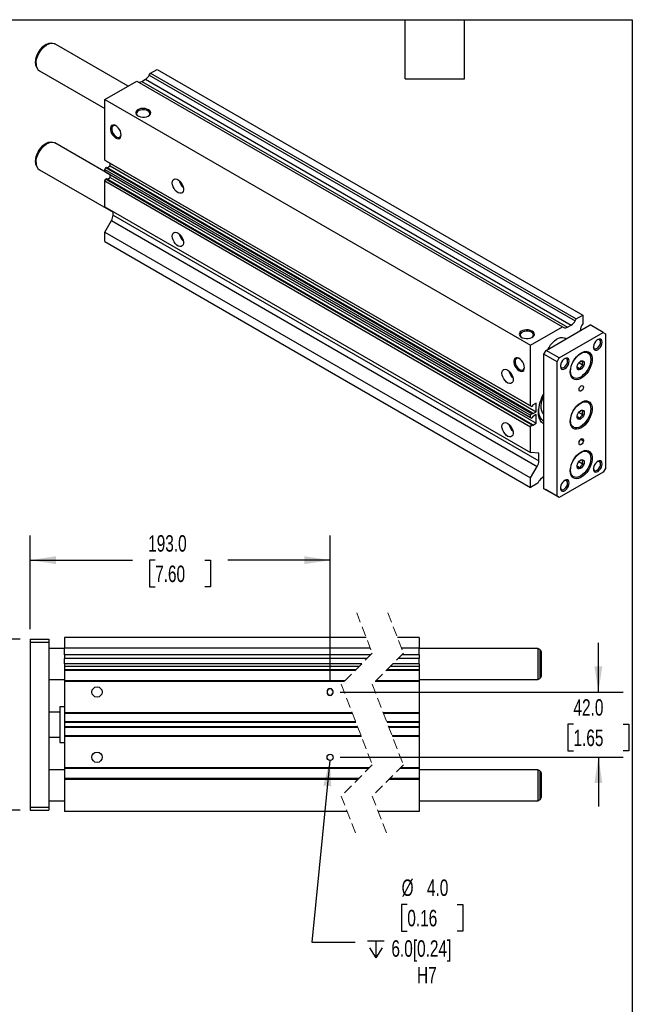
# Model space of a CAD drawing. Header units: millimetres. Extents: x 32 to 1365, y 32 to 1048.
# Tile 5 of 5: x 971 to 1365, y 414 to 1048. Entities that reach past the tile are written whole.
import ezdxf

# ---------------------------------------------------------------- set-up
doc = ezdxf.new("R2010")
doc.units = ezdxf.units.MM
doc.header["$LTSCALE"] = 5
doc.linetypes.add('SLD-Dashed', pattern=[1.905, 1.27, -0.635])
doc.linetypes.add('SLD-Solid', pattern=[0])
doc.layers.add('DIMENSIONS', color=140, linetype='SLD-Solid', lineweight=25)
doc.layers.add('TEXT', color=140, linetype='SLD-Solid', lineweight=25)
doc.styles.add('SLDTEXTSTYLE0', font='TXT', dxfattribs={"width": 0.7})
doc.dimstyles.new('SLDDIMSTYLE2', dxfattribs={"dimtxt": 10.790039, "dimasz": 16.51, "dimexe": 0, "dimexo": 0.0625, "dimgap": 2.69751, "dimtad": 0, "dimtih": 1, "dimtoh": 1, "dimrnd": 1e-09, "dimzin": 4, "dimdsep": 46, "dimtxsty": 'SLDTEXTSTYLE0', "dimsah": 1, "dimcen": 0.09, "dimadec": 0, "dimazin": 1, "dimtfac": 1, "dimtmove": 0, "dimatfit": 0, "dimfxl": 0, "dimfrac": 2, "dimtolj": 1, "dimtzin": 12, "dimarcsym": 0})
doc.dimstyles.new('SLDDIMSTYLE4', dxfattribs={"dimtxt": 10.790039, "dimasz": 16.51, "dimexe": 0, "dimexo": 0.0625, "dimgap": 2.69751, "dimtad": 0, "dimtih": 1, "dimtoh": 1, "dimrnd": 1e-09, "dimzin": 4, "dimdsep": 46, "dimtxsty": 'SLDTEXTSTYLE0', "dimsah": 1, "dimcen": 0.09, "dimadec": 0, "dimazin": 1, "dimtfac": 1, "dimtofl": 0, "dimtmove": 0, "dimatfit": 3, "dimfxl": 0, "dimfrac": 2, "dimtolj": 1, "dimtzin": 12, "dimarcsym": 0})
doc.dimstyles.new('SLDDIMSTYLE5', dxfattribs={"dimtxt": 10.790039, "dimasz": 16.51, "dimexe": 0, "dimexo": 0.0625, "dimgap": 2.69751, "dimtad": 0, "dimtih": 1, "dimtoh": 1, "dimrnd": 1e-09, "dimzin": 4, "dimdsep": 46, "dimtxsty": 'SLDTEXTSTYLE0', "dimsah": 1, "dimcen": 0, "dimadec": 0, "dimazin": 1, "dimtfac": 1, "dimtofl": 0, "dimtmove": 0, "dimatfit": 3, "dimfxl": 0, "dimfrac": 2, "dimtolj": 1, "dimtzin": 12, "dimarcsym": 0})

# ---------------------------------------------------------------- blocks, each defined once
blk = doc.blocks.new('_D_15')
at = {"layer": 'DIMENSIONS'}
for p, q in [((971.48, 649.11), (911.81, 649.11)), ((927.69, 649.11), (927.69, 613.99)), ((911.65, 594.43), (908.03, 594.43)), ((908.03, 594.43), (908.03, 577.28)), ((943.72, 594.43), (947.34, 594.43)), ((947.34, 594.43), (947.34, 577.28)), ((908.03, 577.28), (911.65, 577.28)), ((947.34, 577.28), (943.72, 577.28)), ((927.69, 539.11), (927.69, 574.87)), ((971.48, 539.11), (911.81, 539.11))]:
    blk.add_line(p, q, dxfattribs=at)
for points in [[(927.69, 649.11), (925.15, 632.6), (930.23, 632.6)], [(927.69, 539.11), (930.23, 555.62), (925.15, 555.62)]]:
    blk.add_solid(points, dxfattribs=at)
at = {"layer": 'DIMENSIONS', "char_height": 10.583, "attachment_point": 1, "style": 'SLDTEXTSTYLE0'}
for s, insert in [('110.0', (907.17, 610.49)), ('4.33', (911.65, 590.92))]:
    blk.add_mtext(s, dxfattribs=dict(at, insert=insert))
blk = doc.blocks.new('_D_16')
at = {"layer": 'DIMENSIONS'}
for p, q in [((977.83, 655.46), (977.83, 715.84)), ((1170.83, 621.71), (1170.83, 715.84)), ((977.83, 699.96), (1043.6, 699.96)), ((1058.22, 699.96), (1054.6, 699.96)), ((1054.6, 699.96), (1054.6, 682.81)), ((1090.28, 699.96), (1093.91, 699.96)), ((1093.91, 699.96), (1093.91, 682.81)), ((1170.83, 699.96), (1104.9, 699.96)), ((1054.6, 682.81), (1058.22, 682.81)), ((1093.91, 682.81), (1090.28, 682.81))]:
    blk.add_line(p, q, dxfattribs=at)
for points in [[(977.83, 699.96), (994.34, 697.42), (994.34, 702.5)], [(1170.83, 699.96), (1154.32, 702.5), (1154.32, 697.42)]]:
    blk.add_solid(points, dxfattribs=at)
at = {"layer": 'DIMENSIONS', "char_height": 10.583, "attachment_point": 1, "style": 'SLDTEXTSTYLE0'}
for s, insert in [('193.0', (1053.73, 716.02)), ('7.60', (1058.22, 696.46))]:
    blk.add_mtext(s, dxfattribs=dict(at, insert=insert))
blk = doc.blocks.new('SW_SYMBOL_HOLE_DEPTH')
at = {"layer": 'DIMENSIONS', "color": 0}
for p, q in [((0, 4375), (4000, 4375)), ((500, 2775), (2000, 375)), ((2000, 4375), (2000, 375)), ((3500, 2775), (2000, 375))]:
    blk.add_line(p, q, dxfattribs=at)
blk = doc.blocks.new('_D_17')
at = {"layer": 'DIMENSIONS'}
for p, q in [((1170.63, 571.12), (1159.08, 454.17)), ((1220.47, 478.41), (1216.85, 478.41)), ((1216.85, 478.41), (1216.85, 461.27)), ((1252.54, 478.41), (1256.16, 478.41)), ((1256.16, 478.41), (1256.16, 461.27)), ((1216.85, 461.27), (1220.47, 461.27)), ((1256.16, 461.27), (1252.54, 461.27)), ((1159.08, 454.17), (1186.86, 454.17))]:
    blk.add_line(p, q, dxfattribs=at)
blk.add_solid([(1170.63, 571.12), (1166.48, 554.94), (1171.54, 554.44)], dxfattribs=at)
at = {"layer": 'DIMENSIONS', "xscale": 0.002688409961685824, "yscale": 0.002688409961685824, "zscale": 0.002688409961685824}
blk.add_blockref('SW_SYMBOL_HOLE_DEPTH', (1194.8, 443.13), dxfattribs=at)
at = {"layer": 'DIMENSIONS', "char_height": 10.583, "attachment_point": 1, "style": 'SLDTEXTSTYLE0'}
for s, insert in [('%%c', (1216.81, 494.47)), ('4.0', (1233.11, 494.47)), ('0.16', (1220.47, 474.91)), ('6.0[0.24]', (1210.24, 455.34)), ('H7', (1226.71, 438.2))]:
    blk.add_mtext(s, dxfattribs=dict(at, insert=insert))
blk = doc.blocks.new('_D_18')
at = {"layer": 'DIMENSIONS'}
for p, q in [((1343.43, 615.11), (1343.43, 646.86)), ((1177.18, 615.11), (1359.31, 615.11)), ((1327.4, 594.43), (1323.78, 594.43)), ((1323.78, 594.43), (1323.78, 577.28)), ((1359.47, 594.43), (1363.09, 594.43)), ((1363.09, 594.43), (1363.09, 577.28)), ((1323.78, 577.28), (1327.4, 577.28)), ((1363.09, 577.28), (1359.47, 577.28)), ((1177.18, 573.11), (1359.31, 573.11)), ((1343.43, 573.11), (1343.43, 541.36))]:
    blk.add_line(p, q, dxfattribs=at)
for points in [[(1343.43, 615.11), (1345.97, 631.62), (1340.89, 631.62)], [(1343.43, 573.11), (1340.89, 556.6), (1345.97, 556.6)]]:
    blk.add_solid(points, dxfattribs=at)
at = {"layer": 'DIMENSIONS', "char_height": 10.583, "attachment_point": 1, "style": 'SLDTEXTSTYLE0'}
for s, insert in [('42.0', (1327.4, 610.49)), ('1.65', (1327.4, 590.92))]:
    blk.add_mtext(s, dxfattribs=dict(at, insert=insert))

msp = doc.modelspace()

# ---------------------------------------------------------------- linework, layer by layer
for p, q in [((991.247, 1032.629), (990.182, 1032.483)), ((1040.797, 1005.031), (993.725, 1032.205)), ((981.712, 1017.813), (981.512, 1018.406)), ((981.712, 1017.813), (982.12, 1016.817)), ((983.726, 1014.884), (1025.848, 990.567)), ((1055.193, 1013.341), (1059.436, 1015.791)), ((1059.436, 1015.791), (1333.44, 857.612)), ((1025.848, 996.401), (1046.354, 1008.239)), ((1046.354, 1008.239), (1320.358, 850.06)), ((1049.587, 1008.063), (1051.961, 1009.434)), ((1049.587, 1008.063), (1323.59, 849.884)), ((1051.961, 1009.434), (1325.965, 851.255)), ((1054.461, 1012.073), (1055.193, 1013.341)), ((1054.461, 1012.073), (1328.465, 853.894)), ((1055.193, 1013.341), (1329.197, 855.162)), ((1025.848, 957.354), (1025.848, 996.401)), ((1025.848, 996.401), (1299.852, 838.222)), ((991.247, 968.938), (990.182, 968.793)), ((1029.384, 947.929), (993.725, 968.514)), ((1025.848, 957.354), (1299.852, 799.175)), ((1026.555, 956.946), (1025.848, 957.354)), ((1026.555, 956.946), (1300.559, 798.766)), ((981.712, 954.123), (981.512, 954.716)), ((981.712, 954.123), (982.12, 953.127)), ((983.726, 951.194), (1031.152, 923.815)), ((1025.848, 951.352), (1026.555, 952.577)), ((1025.848, 951.352), (1299.852, 793.173)), ((1025.848, 949.997), (1025.848, 951.352)), ((1026.555, 952.577), (1027.015, 952.842)), ((1026.555, 952.577), (1300.559, 794.398)), ((1027.015, 952.842), (1301.019, 794.663)), ((1027.531, 952.544), (1029.384, 953.614)), ((1029.384, 953.614), (1029.384, 955.313)), ((1029.384, 953.614), (1303.388, 795.435)), ((1025.848, 949.997), (1299.852, 791.818)), ((1026.555, 949.589), (1025.848, 949.997)), ((1025.848, 943.995), (1026.555, 945.22)), ((1026.555, 949.589), (1300.559, 791.409)), ((1026.555, 945.22), (1027.015, 945.485)), ((1026.555, 945.22), (1300.559, 787.041)), ((1027.015, 945.485), (1301.019, 787.306)), ((1027.524, 945.191), (1029.384, 946.265)), ((1029.384, 946.265), (1029.384, 947.956)), ((1029.384, 946.265), (1303.388, 788.086)), ((1025.848, 943.995), (1299.852, 785.816)), ((1025.848, 927.403), (1025.848, 943.995)), ((1025.848, 927.403), (1299.852, 769.224)), ((1031.152, 921.949), (1031.152, 924.342)), ((1031.152, 921.949), (1305.155, 763.77)), ((1025.848, 911.072), (1030.116, 918.464)), ((1030.116, 918.464), (1304.12, 760.285)), ((1025.848, 911.072), (1299.852, 752.893)), ((1025.848, 904.948), (1025.848, 911.072)), ((1025.848, 904.948), (1299.852, 746.769)), ((1329.197, 855.162), (1333.44, 857.612)), ((1333.44, 857.612), (1333.44, 852.108)), ((1299.852, 838.222), (1320.358, 850.06)), ((1309.752, 834.956), (1338.036, 851.284)), ((1320.358, 850.06), (1321.09, 849.637)), ((1323.59, 849.884), (1325.965, 851.255)), ((1328.465, 853.894), (1329.197, 855.162)), ((1346.521, 846.386), (1338.036, 851.284)), ((1318.237, 830.058), (1346.521, 846.386)), ((1322.579, 842.361), (1321.822, 842.798)), ((1346.521, 846.386), (1347.935, 845.569)), ((1347.935, 845.569), (1347.935, 759.016)), ((1299.852, 799.175), (1299.852, 838.222)), ((1308.337, 832.507), (1309.752, 834.956)), ((1316.823, 827.608), (1308.337, 832.507)), ((1308.337, 745.953), (1308.337, 832.507)), ((1318.237, 830.058), (1309.752, 834.956)), ((1316.823, 827.608), (1318.237, 830.058)), ((1336.598, 833.691), (1335.567, 834.286)), ((1316.823, 741.055), (1316.823, 827.608)), ((1329.74, 824.323), (1331.769, 823.152)), ((1330.817, 826.921), (1333.536, 825.351)), ((1326.068, 817.831), (1327.099, 817.236)), ((1300.559, 798.766), (1299.852, 799.175)), ((1301.019, 799.032), (1300.559, 798.766)), ((1303.388, 800.987), (1301.019, 799.62)), ((1301.019, 799.62), (1301.019, 799.032)), ((1303.388, 795.435), (1303.388, 800.987)), ((1336.598, 801.846), (1335.567, 802.441)), ((1299.852, 793.173), (1300.559, 794.398)), ((1299.852, 791.818), (1299.852, 793.173)), ((1300.559, 794.398), (1301.019, 794.663)), ((1301.019, 794.067), (1303.388, 795.435)), ((1301.019, 794.663), (1301.019, 794.067)), ((1303.388, 793.638), (1301.019, 792.271)), ((1301.019, 792.271), (1301.019, 791.675)), ((1303.388, 788.086), (1303.388, 793.638)), ((1329.74, 792.478), (1331.769, 791.307)), ((1330.817, 795.076), (1333.536, 793.506)), ((1300.559, 791.409), (1299.852, 791.818)), ((1299.852, 785.816), (1300.559, 787.041)), ((1299.852, 769.224), (1299.852, 785.816)), ((1301.019, 791.675), (1300.559, 791.409)), ((1300.559, 787.041), (1301.019, 787.306)), ((1301.019, 786.718), (1303.388, 788.086)), ((1301.019, 787.306), (1301.019, 786.718)), ((1326.068, 785.986), (1327.099, 785.391)), ((1330.965, 775.144), (1330.965, 775.552)), ((1332.061, 777.777), (1333.793, 776.777)), ((1332.379, 778.002), (1333.793, 777.185)), ((1333.793, 777.185), (1333.793, 776.777)), ((1305.155, 768.75), (1299.852, 769.224)), ((1305.155, 763.77), (1305.155, 768.75)), ((1336.598, 770), (1335.567, 770.596)), ((1329.74, 760.633), (1331.769, 759.462)), ((1330.817, 763.231), (1333.536, 761.661)), ((1299.852, 752.893), (1304.12, 760.285)), ((1346.521, 756.566), (1318.237, 740.238)), ((1326.068, 754.141), (1327.099, 753.546)), ((1347.935, 759.016), (1346.521, 756.566)), ((1299.852, 746.769), (1299.852, 752.893)), ((1304.448, 749.423), (1299.852, 746.769)), ((1305.181, 750.691), (1304.448, 749.423)), ((1308.337, 753.709), (1307.681, 753.33)), ((1316.823, 741.055), (1308.337, 745.953)), ((1309.752, 745.137), (1308.337, 745.953)), ((1318.237, 740.238), (1309.752, 745.137)), ((1318.237, 740.238), (1316.823, 741.055)), ((977.826, 649.113), (989.826, 649.113)), ((977.826, 649.113), (977.826, 647.113)), ((977.826, 647.113), (977.826, 541.113)), ((977.826, 647.113), (989.826, 647.113)), ((989.826, 649.113), (989.826, 647.113)), ((989.826, 647.113), (989.826, 541.113)), ((1194.083, 650.113), (999.826, 650.113)), ((999.826, 650.113), (999.826, 643.374)), ((1228.042, 650.113), (1214.083, 650.113)), ((1228.042, 650.113), (1228.042, 643.374)), ((999.826, 643.113), (989.826, 643.113)), ((1196.681, 643.374), (999.826, 643.374)), ((999.826, 639.043), (999.826, 643.374)), ((1228.042, 643.374), (1216.681, 643.374)), ((1228.042, 639.043), (1228.042, 643.374)), ((1304.542, 643.113), (1228.042, 643.113)), ((1305.792, 642.392), (1304.542, 643.113)), ((1304.542, 643.113), (1304.542, 623.113)), ((1305.792, 642.392), (1305.792, 623.835)), ((1306.542, 641.093), (1306.542, 625.134)), ((1196.955, 639.043), (999.826, 639.043)), ((999.826, 639.043), (999.826, 636.683)), ((1194.595, 636.683), (999.826, 636.683)), ((999.826, 633.21), (999.826, 636.683)), ((1228.042, 636.683), (1214.595, 636.683)), ((1228.042, 639.043), (1216.955, 639.043)), ((1228.042, 639.043), (1228.042, 636.683)), ((1228.042, 633.21), (1228.042, 636.683)), ((1191.121, 633.21), (999.826, 633.21)), ((999.826, 633.21), (999.826, 631.613)), ((1189.525, 631.613), (999.826, 631.613)), ((999.826, 631.613), (999.826, 629.363)), ((1187.275, 629.363), (999.826, 629.363)), ((999.826, 629.363), (999.826, 628.863)), ((1186.775, 628.863), (999.826, 628.863)), ((999.826, 628.863), (999.826, 622.363)), ((1228.042, 628.863), (1206.775, 628.863)), ((1228.042, 629.363), (1207.275, 629.363)), ((1228.042, 631.613), (1209.525, 631.613)), ((1228.042, 633.21), (1211.121, 633.21)), ((1228.042, 633.21), (1228.042, 631.613)), ((1228.042, 631.613), (1228.042, 629.363)), ((1228.042, 629.363), (1228.042, 628.863)), ((1228.042, 628.863), (1228.042, 622.363)), ((989.826, 623.113), (999.826, 623.113)), ((1180.275, 622.363), (999.826, 622.363)), ((999.826, 622.363), (999.826, 621.863)), ((1179.775, 621.863), (999.826, 621.863)), ((999.826, 621.863), (999.826, 601.793)), ((1228.042, 621.863), (1199.775, 621.863)), ((1228.042, 622.363), (1200.275, 622.363)), ((1228.042, 623.113), (1304.542, 623.113)), ((1228.042, 622.363), (1228.042, 621.863)), ((1228.042, 621.863), (1228.042, 601.793)), ((1304.542, 623.113), (1305.792, 623.835)), ((1168.826, 615.363), (1168.826, 614.863)), ((1172.826, 614.863), (1172.826, 615.363)), ((996.826, 602.113), (989.826, 602.113)), ((999.826, 605.613), (996.826, 605.613)), ((996.826, 605.613), (996.826, 582.613)), ((1185.001, 601.793), (999.826, 601.793)), ((999.826, 601.793), (999.826, 601.293)), ((1185.194, 601.293), (999.826, 601.293)), ((999.826, 601.293), (999.826, 595.943)), ((1187.257, 595.943), (999.826, 595.943)), ((999.826, 595.943), (999.826, 595.443)), ((1228.042, 601.793), (1205.001, 601.793)), ((1228.042, 601.293), (1205.194, 601.293)), ((1228.042, 595.943), (1207.257, 595.943)), ((1228.042, 601.793), (1228.042, 601.293)), ((1228.042, 601.293), (1228.042, 595.943)), ((1228.042, 595.943), (1228.042, 595.443)), ((1187.45, 595.443), (999.826, 595.443)), ((999.826, 595.443), (999.826, 592.783)), ((1188.475, 592.783), (999.826, 592.783)), ((999.826, 592.783), (999.826, 592.283)), ((1188.668, 592.283), (999.826, 592.283)), ((999.826, 592.283), (999.826, 586.933)), ((1228.042, 595.443), (1207.45, 595.443)), ((1228.042, 592.783), (1208.475, 592.783)), ((1228.042, 592.283), (1208.668, 592.283)), ((1228.042, 595.443), (1228.042, 592.783)), ((1228.042, 592.783), (1228.042, 592.283)), ((1228.042, 592.283), (1228.042, 586.933)), ((989.826, 586.113), (996.826, 586.113)), ((1190.731, 586.933), (999.826, 586.933)), ((999.826, 586.933), (999.826, 586.433)), ((1190.923, 586.433), (999.826, 586.433)), ((999.826, 586.433), (999.826, 566.363)), ((1228.042, 586.933), (1210.731, 586.933)), ((1228.042, 586.433), (1210.923, 586.433)), ((1228.042, 586.933), (1228.042, 586.433)), ((1228.042, 586.433), (1228.042, 566.363)), ((996.826, 582.613), (999.826, 582.613)), ((999.826, 565.113), (989.826, 565.113)), ((1196.15, 566.363), (999.826, 566.363)), ((999.826, 566.363), (999.826, 565.863)), ((1195.65, 565.863), (999.826, 565.863)), ((999.826, 565.863), (999.826, 559.363)), ((1228.042, 565.863), (1215.65, 565.863)), ((1228.042, 566.363), (1216.15, 566.363)), ((1228.042, 566.363), (1228.042, 565.863)), ((1228.042, 565.863), (1228.042, 559.363)), ((1304.542, 565.113), (1228.042, 565.113)), ((1305.792, 564.392), (1304.542, 565.113)), ((1304.542, 565.113), (1304.542, 545.113)), ((1305.792, 564.392), (1305.792, 545.835)), ((1189.15, 559.363), (999.826, 559.363)), ((999.826, 559.363), (999.826, 558.863)), ((1188.65, 558.863), (999.826, 558.863)), ((999.826, 558.863), (999.826, 538.113)), ((1228.042, 558.863), (1208.65, 558.863)), ((1228.042, 559.363), (1209.15, 559.363)), ((1228.042, 559.363), (1228.042, 558.863)), ((1228.042, 558.863), (1228.042, 538.113)), ((1306.542, 563.093), (1306.542, 547.134)), ((989.826, 545.113), (999.826, 545.113)), ((1228.042, 545.113), (1304.542, 545.113)), ((1304.542, 545.113), (1305.792, 545.835)), ((977.826, 541.113), (977.826, 539.113)), ((977.826, 541.113), (989.826, 541.113)), ((977.826, 539.113), (989.826, 539.113)), ((989.826, 541.113), (989.826, 539.113)), ((1181.842, 538.113), (999.826, 538.113)), ((1228.042, 538.113), (1201.842, 538.113))]:
    msp.add_line(p, q)
at = {"color": 7, "linetype": 'SLD-Dashed', "lineweight": 18}
for p, q in [((1187.962, 665.988), (1197.962, 640.051)), ((1207.962, 665.988), (1217.962, 640.051)), ((1197.962, 640.051), (1177.962, 620.051)), ((1217.962, 640.051), (1197.962, 620.051)), ((1177.962, 620.051), (1197.962, 568.176)), ((1197.962, 620.051), (1217.962, 568.176)), ((1197.962, 568.176), (1177.962, 548.176)), ((1217.962, 568.176), (1197.962, 548.176)), ((1177.962, 548.176), (1187.962, 522.238)), ((1197.962, 548.176), (1207.962, 522.238))]:
    msp.add_line(p, q, dxfattribs=at)
at = {"flags": 128}
for points in [[(981.28, 1020.267), (981.407, 1021.818), (981.78, 1023.455), (982.386, 1025.114), (983.202, 1026.733), (984.196, 1028.25), (985.331, 1029.604), (986.561, 1030.746), (987.841, 1031.631), (989.121, 1032.224), (990.182, 1032.483)], [(981.654, 1019.462), (981.782, 1021.081), (982.161, 1022.789), (982.777, 1024.525), (983.608, 1026.225), (984.624, 1027.828), (985.788, 1029.276), (987.058, 1030.517), (988.389, 1031.506), (989.731, 1032.207), (991.038, 1032.596), (992.261, 1032.657), (993.356, 1032.388), (993.725, 1032.205)], [(981.512, 1018.406), (981.407, 1018.862), (981.28, 1020.267)], [(1054.036, 989.814), (1052.981, 990.276), (1051.749, 990.557), (1050.431, 990.635), (1049.126, 990.505), (1047.929, 990.177), (1046.931, 989.674), (1046.204, 989.035), (1045.804, 988.306), (1045.758, 987.541), (1046.072, 986.798), (1046.721, 986.132), (1047.658, 985.591), (1048.813, 985.216), (1050.1, 985.035), (1051.423, 985.061), (1052.686, 985.293), (1053.794, 985.712), (1054.664, 986.289), (1055.233, 986.979), (1055.458, 987.733), (1055.323, 988.493), (1054.837, 989.205), (1054.036, 989.814)], [(1053.626, 989.103), (1052.598, 989.54), (1051.393, 989.784), (1050.117, 989.811), (1048.884, 989.62), (1047.803, 989.228), (1046.97, 988.67), (1046.46, 987.994), (1046.317, 987.262), (1046.554, 986.538), (1047.151, 985.886), (1047.376, 985.725)], [(1053.818, 985.725), (1053.843, 985.741), (1054.523, 986.365), (1054.853, 987.077), (1054.805, 987.814), (1054.384, 988.51), (1053.626, 989.103)], [(1036.359, 973.594), (1036.231, 974.739), (1035.858, 975.947), (1035.267, 977.127), (1034.502, 978.193), (1033.619, 979.064), (1032.685, 979.678), (1031.768, 979.987), (1030.936, 979.969), (1030.251, 979.626), (1029.765, 978.983), (1029.512, 978.088), (1029.512, 977.006), (1029.765, 975.819), (1030.251, 974.613), (1030.936, 973.48), (1031.768, 972.502), (1032.685, 971.753), (1033.619, 971.287), (1034.502, 971.14), (1035.267, 971.322), (1035.858, 971.82), (1036.231, 972.596), (1036.359, 973.594)], [(1033.132, 979.421), (1032.656, 979.616), (1031.816, 979.72), (1031.11, 979.477), (1030.602, 978.91), (1030.335, 978.067), (1030.335, 977.024), (1030.602, 975.875), (1031.11, 974.72), (1031.816, 973.662), (1032.656, 972.796), (1033.556, 972.199), (1034.437, 971.923), (1035.218, 971.993), (1035.832, 972.402), (1036.224, 973.115), (1036.352, 973.843)], [(981.28, 956.577), (981.407, 958.128), (981.78, 959.764), (982.386, 961.424), (983.202, 963.043), (984.196, 964.559), (985.331, 965.914), (986.561, 967.056), (987.841, 967.94), (989.121, 968.534), (990.182, 968.793)], [(981.654, 955.772), (981.782, 957.391), (982.161, 959.099), (982.777, 960.835), (983.608, 962.534), (984.624, 964.138), (985.788, 965.586), (987.058, 966.827), (988.389, 967.816), (989.731, 968.517), (991.038, 968.905), (992.261, 968.966), (993.356, 968.698), (993.725, 968.514)], [(981.512, 954.716), (981.407, 955.172), (981.28, 956.577)], [(1069.265, 942.758), (1069.398, 943.805), (1069.79, 944.619), (1070.409, 945.141), (1071.212, 945.332), (1072.137, 945.177), (1073.117, 944.689), (1074.078, 943.903), (1074.95, 942.878), (1075.668, 941.69), (1076.179, 940.426), (1076.443, 939.181), (1076.443, 938.047), (1076.179, 937.108), (1075.668, 936.433), (1074.95, 936.074), (1074.078, 936.055), (1073.117, 936.38), (1072.137, 937.023), (1071.212, 937.937), (1070.409, 939.054), (1069.79, 940.291), (1069.398, 941.557), (1069.265, 942.758)], [(1069.265, 908.464), (1069.398, 909.51), (1069.79, 910.324), (1070.409, 910.846), (1071.212, 911.037), (1072.137, 910.882), (1073.117, 910.394), (1074.078, 909.608), (1074.95, 908.583), (1075.668, 907.395), (1076.179, 906.131), (1076.443, 904.886), (1076.443, 903.752), (1076.179, 902.813), (1075.668, 902.139), (1074.95, 901.779), (1074.078, 901.761), (1073.117, 902.085), (1072.137, 902.728), (1071.212, 903.642), (1070.409, 904.759), (1069.79, 905.997), (1069.398, 907.263), (1069.265, 908.464)], [(1300.817, 847.351), (1299.761, 847.813), (1298.529, 848.093), (1297.211, 848.172), (1295.906, 848.042), (1294.71, 847.713), (1293.711, 847.211), (1292.985, 846.571), (1292.584, 845.842), (1292.539, 845.078), (1292.852, 844.335), (1293.502, 843.669), (1294.438, 843.128), (1295.593, 842.753), (1296.88, 842.572), (1298.204, 842.598), (1299.466, 842.83), (1300.574, 843.249), (1301.444, 843.825), (1302.013, 844.516), (1302.238, 845.27), (1302.103, 846.03), (1301.617, 846.742), (1300.817, 847.351)], [(1300.406, 846.639), (1299.379, 847.077), (1298.174, 847.32), (1296.898, 847.348), (1295.665, 847.157), (1294.583, 846.765), (1293.751, 846.206), (1293.24, 845.531), (1293.097, 844.799), (1293.335, 844.074), (1293.931, 843.423), (1294.156, 843.262)], [(1300.599, 843.262), (1300.624, 843.278), (1301.303, 843.902), (1301.633, 844.614), (1301.586, 845.351), (1301.164, 846.046), (1300.406, 846.639)], [(1311.167, 835.773), (1311.705, 836.818), (1312.721, 838.421), (1313.885, 839.869), (1315.156, 841.11), (1316.486, 842.099), (1317.829, 842.801), (1319.135, 843.189), (1320.358, 843.25), (1321.453, 842.982), (1321.822, 842.798)], [(1340.168, 837.291), (1340.189, 837.12), (1340.44, 836.42), (1340.916, 835.99), (1341.563, 835.875), (1342.313, 836.089), (1343.084, 836.607), (1343.793, 837.375), (1344.362, 838.309), (1344.73, 839.307), (1344.857, 840.262)], [(1345.814, 840.262), (1345.688, 841.152), (1345.323, 841.818), (1344.749, 842.201), (1344.019, 842.266), (1343.197, 842.008), (1342.356, 841.45), (1341.571, 840.641), (1340.912, 839.654), (1340.437, 838.575), (1340.189, 837.501), (1340.189, 836.528), (1340.437, 835.741), (1340.912, 835.21), (1341.571, 834.984), (1342.356, 835.081), (1343.197, 835.494), (1344.019, 836.185), (1344.749, 837.093), (1345.323, 838.138), (1345.688, 839.227), (1345.814, 840.262)], [(1344.857, 840.262), (1344.73, 841.069), (1344.362, 841.643), (1343.793, 841.919), (1343.084, 841.869), (1342.735, 841.738)], [(1295.867, 823.783), (1295.739, 824.929), (1295.366, 826.136), (1294.775, 827.316), (1294.01, 828.382), (1293.127, 829.253), (1292.193, 829.867), (1291.276, 830.176), (1290.444, 830.159), (1289.76, 829.816), (1289.273, 829.172), (1289.02, 828.277), (1289.02, 827.195), (1289.273, 826.008), (1289.76, 824.803), (1290.444, 823.669), (1291.276, 822.691), (1292.193, 821.942), (1293.127, 821.476), (1294.01, 821.329), (1294.775, 821.511), (1295.366, 822.009), (1295.739, 822.785), (1295.867, 823.783)], [(1325.308, 821.075), (1325.436, 822.694), (1325.814, 824.402), (1326.43, 826.138), (1327.261, 827.837), (1328.277, 829.441), (1329.442, 830.889), (1330.712, 832.13), (1332.043, 833.119), (1333.385, 833.82), (1334.692, 834.208), (1335.915, 834.269), (1337.01, 834.001), (1337.937, 833.413), (1338.664, 832.527), (1339.164, 831.374), (1339.418, 829.997), (1339.418, 828.444), (1339.164, 826.773), (1338.664, 825.044), (1337.937, 823.318), (1337.01, 821.659), (1335.915, 820.127), (1334.692, 818.776), (1333.385, 817.656), (1332.043, 816.807), (1330.712, 816.259), (1329.442, 816.034), (1328.277, 816.138), (1327.261, 816.568), (1326.43, 817.308), (1325.814, 818.333), (1325.436, 819.603), (1325.308, 821.075)], [(1325.485, 821.585), (1325.61, 823.131), (1325.983, 824.763), (1326.587, 826.418), (1327.4, 828.032), (1328.392, 829.543), (1329.522, 830.894), (1330.749, 832.032), (1332.025, 832.914), (1333.302, 833.506), (1334.529, 833.784), (1335.659, 833.739), (1336.65, 833.372), (1337.464, 832.697), (1338.068, 831.74), (1338.441, 830.538), (1338.566, 829.137), (1338.441, 827.591), (1338.068, 825.959), (1337.464, 824.304), (1336.65, 822.69), (1335.659, 821.179), (1334.529, 819.828), (1333.302, 818.69), (1332.025, 817.808), (1330.749, 817.217), (1329.522, 816.938), (1328.392, 816.983), (1327.4, 817.35), (1326.587, 818.025), (1325.983, 818.982), (1325.61, 820.184), (1325.485, 821.585)], [(1292.64, 829.61), (1292.164, 829.805), (1291.324, 829.909), (1290.618, 829.666), (1290.11, 829.099), (1289.844, 828.256), (1289.844, 827.214), (1290.11, 826.064), (1290.618, 824.909), (1291.324, 823.851), (1292.164, 822.986), (1293.065, 822.388), (1293.945, 822.112), (1294.727, 822.182), (1295.341, 822.591), (1295.732, 823.305), (1295.86, 824.032)], [(1318.955, 825.045), (1318.976, 824.874), (1319.227, 824.174), (1319.702, 823.744), (1320.35, 823.629), (1321.1, 823.842), (1321.871, 824.361), (1322.579, 825.129), (1323.149, 826.063), (1323.517, 827.061), (1323.644, 828.016)], [(1324.601, 828.016), (1324.475, 828.906), (1324.109, 829.572), (1323.536, 829.954), (1322.806, 830.02), (1321.984, 829.762), (1321.143, 829.204), (1320.358, 828.395), (1319.699, 827.407), (1319.224, 826.329), (1318.976, 825.255), (1318.976, 824.281), (1319.224, 823.495), (1319.699, 822.964), (1320.358, 822.738), (1321.143, 822.835), (1321.984, 823.248), (1322.806, 823.939), (1323.536, 824.847), (1324.109, 825.892), (1324.475, 826.98), (1324.601, 828.016)], [(1323.644, 828.016), (1323.517, 828.823), (1323.149, 829.396), (1322.579, 829.673), (1321.871, 829.623), (1321.522, 829.491)], [(1334.324, 826.688), (1334.199, 825.754), (1333.839, 824.778), (1333.282, 823.865), (1332.59, 823.114), (1331.836, 822.607), (1331.102, 822.398), (1330.469, 822.51), (1330.004, 822.931), (1329.759, 823.616), (1329.759, 824.489), (1330.004, 825.457), (1330.469, 826.415), (1331.102, 827.258), (1331.836, 827.896), (1332.59, 828.259), (1333.282, 828.308), (1333.839, 828.038), (1334.199, 827.478), (1334.324, 826.688)], [(1281.397, 820.297), (1281.53, 821.343), (1281.922, 822.158), (1282.541, 822.68), (1283.344, 822.87), (1284.269, 822.716), (1285.249, 822.228), (1286.211, 821.442), (1287.083, 820.417), (1287.8, 819.228), (1288.311, 817.965), (1288.576, 816.72), (1288.576, 815.586), (1288.311, 814.647), (1287.8, 813.972), (1287.083, 813.612), (1286.211, 813.594), (1285.249, 813.918), (1284.269, 814.561), (1283.344, 815.475), (1282.541, 816.593), (1281.922, 817.83), (1281.53, 819.096), (1281.397, 820.297)], [(1330.965, 809.643), (1331.072, 810.33), (1331.379, 811.037), (1331.838, 811.656), (1332.379, 812.092), (1332.92, 812.28), (1333.379, 812.191), (1333.686, 811.839), (1333.793, 811.276), (1333.686, 810.589), (1333.379, 809.882), (1332.92, 809.263), (1332.379, 808.826), (1331.838, 808.638), (1331.379, 808.727), (1331.072, 809.08), (1330.965, 809.643)], [(1308.337, 793.998), (1307.541, 794.933), (1306.968, 796.151), (1306.643, 797.605), (1306.578, 799.249), (1306.774, 801.03), (1307.224, 802.891), (1307.915, 804.772), (1308.337, 805.689)], [(1325.308, 789.23), (1325.436, 790.849), (1325.814, 792.557), (1326.43, 794.292), (1327.261, 795.992), (1328.277, 797.595), (1329.442, 799.044), (1330.712, 800.285), (1332.043, 801.274), (1333.385, 801.975), (1334.692, 802.363), (1335.915, 802.424), (1337.01, 802.156), (1337.937, 801.568), (1338.664, 800.682), (1339.164, 799.529), (1339.418, 798.152), (1339.418, 796.599), (1339.164, 794.928), (1338.664, 793.199), (1337.937, 791.473), (1337.01, 789.814), (1335.915, 788.281), (1334.692, 786.931), (1333.385, 785.811), (1332.043, 784.962), (1330.712, 784.414), (1329.442, 784.189), (1328.277, 784.293), (1327.261, 784.723), (1326.43, 785.463), (1325.814, 786.488), (1325.436, 787.758), (1325.308, 789.23)], [(1325.485, 789.74), (1325.61, 791.286), (1325.983, 792.918), (1326.587, 794.573), (1327.4, 796.187), (1328.392, 797.698), (1329.522, 799.049), (1330.749, 800.187), (1332.025, 801.069), (1333.302, 801.661), (1334.529, 801.939), (1335.659, 801.894), (1336.65, 801.527), (1337.464, 800.852), (1338.068, 799.895), (1338.441, 798.693), (1338.566, 797.292), (1338.441, 795.746), (1338.068, 794.114), (1337.464, 792.459), (1336.65, 790.845), (1335.659, 789.334), (1334.529, 787.983), (1333.302, 786.845), (1332.025, 785.963), (1330.749, 785.372), (1329.522, 785.093), (1328.392, 785.138), (1327.4, 785.505), (1326.587, 786.18), (1325.983, 787.137), (1325.61, 788.339), (1325.485, 789.74)], [(1308.323, 787.57), (1307.87, 787.861), (1306.797, 788.846), (1305.938, 790.117), (1305.312, 791.648), (1304.93, 793.406), (1304.802, 795.353)], [(1307.999, 789.628), (1306.939, 790.469), (1306.081, 791.594), (1305.445, 792.978), (1305.044, 794.589), (1304.889, 796.39), (1304.895, 797.131)], [(1334.324, 794.843), (1334.199, 793.909), (1333.839, 792.933), (1333.282, 792.02), (1332.59, 791.269), (1331.836, 790.762), (1331.102, 790.553), (1330.469, 790.665), (1330.004, 791.086), (1329.759, 791.771), (1329.759, 792.644), (1330.004, 793.612), (1330.469, 794.57), (1331.102, 795.413), (1331.836, 796.051), (1332.59, 796.414), (1333.282, 796.463), (1333.839, 796.193), (1334.199, 795.632), (1334.324, 794.843)], [(1281.397, 786.002), (1281.53, 787.049), (1281.922, 787.863), (1282.541, 788.385), (1283.344, 788.576), (1284.269, 788.421), (1285.249, 787.933), (1286.211, 787.147), (1287.083, 786.122), (1287.8, 784.934), (1288.311, 783.67), (1288.576, 782.425), (1288.576, 781.291), (1288.311, 780.352), (1287.8, 779.677), (1287.083, 779.318), (1286.211, 779.299), (1285.249, 779.624), (1284.269, 780.267), (1283.344, 781.181), (1282.541, 782.298), (1281.922, 783.535), (1281.53, 784.802), (1281.397, 786.002)], [(1308.337, 789.5), (1308.271, 789.515), (1307.999, 789.628)], [(1330.965, 775.552), (1331.072, 776.239), (1331.379, 776.946), (1331.838, 777.565), (1332.379, 778.002), (1332.92, 778.19), (1333.379, 778.101), (1333.686, 777.748), (1333.793, 777.185)], [(1333.793, 776.777), (1333.686, 776.09), (1333.379, 775.383), (1332.92, 774.764), (1332.379, 774.327), (1331.838, 774.139), (1331.379, 774.228), (1331.072, 774.581), (1330.965, 775.144)], [(1331.515, 777.162), (1331.258, 776.608), (1331.122, 776.391)], [(1325.308, 757.385), (1325.436, 759.004), (1325.814, 760.712), (1326.43, 762.447), (1327.261, 764.147), (1328.277, 765.75), (1329.442, 767.199), (1330.712, 768.44), (1332.043, 769.429), (1333.385, 770.13), (1334.692, 770.518), (1335.915, 770.579), (1337.01, 770.311), (1337.937, 769.723), (1338.664, 768.837), (1339.164, 767.684), (1339.418, 766.307), (1339.418, 764.754), (1339.164, 763.083), (1338.664, 761.353), (1337.937, 759.628), (1337.01, 757.969), (1335.915, 756.436), (1334.692, 755.086), (1333.385, 753.965), (1332.043, 753.116), (1330.712, 752.569), (1329.442, 752.344), (1328.277, 752.448), (1327.261, 752.878), (1326.43, 753.618), (1325.814, 754.642), (1325.436, 755.913), (1325.308, 757.385)], [(1325.485, 757.895), (1325.61, 759.441), (1325.983, 761.073), (1326.587, 762.728), (1327.4, 764.342), (1328.392, 765.853), (1329.522, 767.204), (1330.749, 768.342), (1332.025, 769.224), (1333.302, 769.815), (1334.529, 770.094), (1335.659, 770.049), (1336.65, 769.682), (1337.464, 769.007), (1338.068, 768.05), (1338.441, 766.848), (1338.566, 765.447), (1338.441, 763.901), (1338.068, 762.269), (1337.464, 760.614), (1336.65, 759), (1335.659, 757.489), (1334.529, 756.138), (1333.302, 755), (1332.025, 754.118), (1330.749, 753.526), (1329.522, 753.248), (1328.392, 753.293), (1327.4, 753.66), (1326.587, 754.335), (1325.983, 755.292), (1325.61, 756.494), (1325.485, 757.895)], [(1334.324, 762.998), (1334.199, 762.064), (1333.839, 761.088), (1333.282, 760.175), (1332.59, 759.424), (1331.836, 758.917), (1331.102, 758.708), (1330.469, 758.82), (1330.004, 759.241), (1329.759, 759.926), (1329.759, 760.799), (1330.004, 761.767), (1330.469, 762.725), (1331.102, 763.568), (1331.836, 764.206), (1332.59, 764.569), (1333.282, 764.618), (1333.839, 764.348), (1334.199, 763.787), (1334.324, 762.998)], [(1340.168, 758.904), (1340.189, 758.732), (1340.44, 758.032), (1340.916, 757.602), (1341.563, 757.487), (1342.313, 757.701), (1343.084, 758.219), (1343.793, 758.987), (1344.362, 759.921), (1344.73, 760.919), (1344.857, 761.874)], [(1345.814, 761.874), (1345.688, 762.764), (1345.323, 763.43), (1344.749, 763.813), (1344.019, 763.878), (1343.197, 763.62), (1342.356, 763.062), (1341.571, 762.253), (1340.912, 761.266), (1340.437, 760.187), (1340.189, 759.113), (1340.189, 758.14), (1340.437, 757.353), (1340.912, 756.823), (1341.571, 756.596), (1342.356, 756.693), (1343.197, 757.106), (1344.019, 757.797), (1344.749, 758.705), (1345.323, 759.75), (1345.688, 760.839), (1345.814, 761.874)], [(1344.857, 761.874), (1344.73, 762.682), (1344.362, 763.255), (1343.793, 763.531), (1343.084, 763.481), (1342.735, 763.35)], [(1318.955, 746.657), (1318.976, 746.486), (1319.227, 745.786), (1319.702, 745.356), (1320.35, 745.241), (1321.1, 745.455), (1321.871, 745.973), (1322.579, 746.741), (1323.149, 747.675), (1323.517, 748.673), (1323.644, 749.628)], [(1324.601, 749.628), (1324.475, 750.518), (1324.109, 751.184), (1323.536, 751.567), (1322.806, 751.632), (1321.984, 751.374), (1321.143, 750.816), (1320.358, 750.007), (1319.699, 749.02), (1319.224, 747.941), (1318.976, 746.867), (1318.976, 745.894), (1319.224, 745.107), (1319.699, 744.576), (1320.358, 744.35), (1321.143, 744.447), (1321.984, 744.86), (1322.806, 745.551), (1323.536, 746.459), (1324.109, 747.504), (1324.475, 748.592), (1324.601, 749.628)], [(1323.644, 749.628), (1323.517, 750.435), (1323.149, 751.008), (1322.579, 751.285), (1321.871, 751.235), (1321.522, 751.103)]]:
    msp.add_lwpolyline(points, dxfattribs=at)
for centre, radius in [((1020.826, 615.113), 3.323), ((1020.826, 573.113), 3.323), ((1170.826, 573.113), 2)]:
    msp.add_circle(centre, radius)
for centre, radius, start, end in [((986.58, 1018.933), 4.955, 173.870882, 234.816937), ((1048.122, 1010.108), 2.515, 245.686048, 305.618173), ((1048.143, 1015.554), 7.213, 301.954672, 331.144391), ((986.58, 955.243), 4.955, 173.870882, 234.816937), ((1081.823, 945.845), 8.23, 191.533758, 228.460865), ((1023.942, 922.195), 7.214, 328.856272, 358.043501), ((1081.823, 911.55), 8.23, 191.533758, 228.460865), ((1322.126, 851.929), 2.515, 245.686048, 305.618173), ((1322.147, 857.375), 7.213, 301.954672, 331.144391), ((1339.338, 847.198), 7.674, 140.227928, 177.360713), ((1334.807, 830.324), 3.813, 61.988399, 100.568998), ((1293.955, 823.383), 8.23, 191.533758, 228.460865), ((1329.042, 820.414), 3.725, 197.442438, 238.570932), ((1329.499, 794.462), 24.714, 148.902457, 177.933907), ((1334.807, 798.479), 3.813, 61.988399, 100.568998), ((1293.955, 789.089), 8.23, 191.533758, 228.460865), ((1307.49, 791.827), 1.731, 264.798963, 299.303834), ((1329.042, 788.569), 3.725, 197.442438, 238.570932), ((1334.807, 766.634), 3.813, 61.988399, 100.568998), ((1297.946, 764.016), 7.214, 328.856272, 358.043501), ((1329.042, 756.724), 3.725, 197.442438, 238.570932), ((1311.498, 747.21), 7.213, 121.954672, 151.144391), ((1305.042, 641.093), 1.5, 0.001314, 59.999017), ((1305.042, 625.134), 1.5, 300.000717, 359.998881), ((1170.826, 615.363), 2, 0, 180), ((1170.826, 615.113), 2, 0, 180), ((1170.826, 615.113), 2, 180, 0), ((1170.826, 614.863), 2, 180.000053, 359.999947), ((1305.042, 563.093), 1.5, 0.001119, 59.999283), ((1305.042, 547.134), 1.5, 300.000983, 359.998686)]:
    msp.add_arc(centre, radius, start, end)
for points, knots in [([(990.153, 1032.459), (990.078, 1032.455), (989.59, 1032.427), (988.661, 1032.1), (987.39, 1031.475), (986.135, 1030.558), (984.948, 1029.416), (983.872, 1028.087), (982.942, 1026.62), (982.184, 1025.061), (981.629, 1023.458), (981.29, 1021.912), (981.249, 1020.946), (981.229, 1020.491)], [0, 0, 0, 0, 0.0170502, 0.1107921, 0.2085782, 0.3086845, 0.4091223, 0.5092178, 0.6090555, 0.7089259, 0.8091119, 0.9099547, 1, 1, 1, 1]), ([(981.229, 1020.491), (981.235, 1020.22), (981.248, 1019.524), (981.405, 1018.892), (981.5, 1018.506)], [0, 0, 0, 0, 0.3886094, 1, 1, 1, 1]), ([(990.153, 968.769), (990.078, 968.764), (989.59, 968.737), (988.661, 968.41), (987.39, 967.785), (986.135, 966.867), (984.948, 965.726), (983.872, 964.397), (982.942, 962.93), (982.184, 961.371), (981.629, 959.768), (981.29, 958.221), (981.249, 957.256), (981.229, 956.801)], [0, 0, 0, 0, 0.0170502, 0.1107921, 0.2085782, 0.3086845, 0.4091223, 0.5092178, 0.6090555, 0.7089259, 0.8091119, 0.9099547, 1, 1, 1, 1]), ([(981.229, 956.801), (981.235, 956.53), (981.248, 955.834), (981.405, 955.202), (981.5, 954.816)], [0, 0, 0, 0, 0.38860941, 1, 1, 1, 1]), ([(1329.777, 824.302), (1329.783, 824.199), (1329.8, 823.885), (1329.92, 823.541), (1330.001, 823.31)], [0, 0, 0, 0, 0.328668, 1, 1, 1, 1]), ([(1333.536, 827.708), (1333.319, 827.767), (1333.109, 827.819), (1332.817, 827.88), (1332.724, 827.898), (1332.545, 827.927), (1332.46, 827.938), (1332.228, 827.959), (1332.103, 827.957), (1331.902, 827.927), (1331.827, 827.9), (1331.769, 827.867)], [0, 0, 0, 0, 0.25, 0.25, 0.375, 0.375, 0.5, 0.5, 0.75, 0.75, 1, 1, 1, 1]), ([(1331.769, 823.152), (1331.827, 823.37), (1331.9, 823.585), (1332.047, 823.9), (1332.102, 824.004), (1332.228, 824.208), (1332.299, 824.31), (1332.53, 824.598), (1332.708, 824.771), (1333.105, 825.087), (1333.317, 825.225), (1333.536, 825.351)], [0, 0, 0, 0, 0.25, 0.25, 0.375, 0.375, 0.5, 0.5, 0.75, 0.75, 1, 1, 1, 1]), ([(1333.536, 825.351), (1333.457, 825.582), (1333.389, 825.809), (1333.316, 826.144), (1333.297, 826.254), (1333.27, 826.472), (1333.263, 826.58), (1333.263, 826.889), (1333.29, 827.076), (1333.387, 827.418), (1333.456, 827.57), (1333.536, 827.708)], [0, 0, 0, 0, 0.25, 0.25, 0.375, 0.375, 0.5, 0.5, 0.75, 0.75, 1, 1, 1, 1]), ([(1330.001, 823.31), (1330.059, 823.344), (1330.133, 823.371), (1330.279, 823.393), (1330.335, 823.397), (1330.46, 823.399), (1330.531, 823.396), (1330.762, 823.376), (1330.941, 823.347), (1331.338, 823.263), (1331.549, 823.211), (1331.769, 823.152)], [0, 0, 0, 0, 0.25, 0.25, 0.375, 0.375, 0.5, 0.5, 0.75, 0.75, 1, 1, 1, 1]), ([(1329.777, 792.457), (1329.783, 792.354), (1329.8, 792.04), (1329.92, 791.696), (1330.001, 791.465)], [0, 0, 0, 0, 0.328668, 1, 1, 1, 1]), ([(1333.536, 795.863), (1333.319, 795.922), (1333.109, 795.974), (1332.817, 796.035), (1332.724, 796.053), (1332.545, 796.082), (1332.46, 796.093), (1332.228, 796.114), (1332.103, 796.112), (1331.902, 796.082), (1331.827, 796.055), (1331.769, 796.021)], [0, 0, 0, 0, 0.25, 0.25, 0.375, 0.375, 0.5, 0.5, 0.75, 0.75, 1, 1, 1, 1]), ([(1331.769, 791.307), (1331.827, 791.525), (1331.9, 791.74), (1332.047, 792.055), (1332.102, 792.159), (1332.228, 792.363), (1332.299, 792.464), (1332.53, 792.753), (1332.708, 792.926), (1333.105, 793.241), (1333.317, 793.38), (1333.536, 793.506)], [0, 0, 0, 0, 0.25, 0.25, 0.375, 0.375, 0.5, 0.5, 0.75, 0.75, 1, 1, 1, 1]), ([(1333.536, 793.506), (1333.457, 793.736), (1333.389, 793.964), (1333.316, 794.298), (1333.297, 794.409), (1333.27, 794.627), (1333.263, 794.735), (1333.263, 795.044), (1333.29, 795.231), (1333.387, 795.573), (1333.456, 795.724), (1333.536, 795.863)], [0, 0, 0, 0, 0.25, 0.25, 0.375, 0.375, 0.5, 0.5, 0.75, 0.75, 1, 1, 1, 1]), ([(1330.001, 791.465), (1330.059, 791.499), (1330.133, 791.525), (1330.279, 791.548), (1330.335, 791.552), (1330.46, 791.554), (1330.531, 791.551), (1330.762, 791.531), (1330.941, 791.502), (1331.338, 791.418), (1331.549, 791.366), (1331.769, 791.307)], [0, 0, 0, 0, 0.25, 0.25, 0.375, 0.375, 0.5, 0.5, 0.75, 0.75, 1, 1, 1, 1]), ([(1329.777, 760.612), (1329.783, 760.509), (1329.8, 760.195), (1329.92, 759.851), (1330.001, 759.62)], [0, 0, 0, 0, 0.328668, 1, 1, 1, 1]), ([(1333.536, 764.018), (1333.319, 764.077), (1333.109, 764.128), (1332.817, 764.19), (1332.724, 764.208), (1332.545, 764.237), (1332.46, 764.248), (1332.228, 764.269), (1332.103, 764.267), (1331.902, 764.237), (1331.827, 764.21), (1331.769, 764.176)], [0, 0, 0, 0, 0.25, 0.25, 0.375, 0.375, 0.5, 0.5, 0.75, 0.75, 1, 1, 1, 1]), ([(1331.769, 759.462), (1331.827, 759.68), (1331.9, 759.895), (1332.047, 760.21), (1332.102, 760.313), (1332.228, 760.518), (1332.299, 760.619), (1332.53, 760.908), (1332.708, 761.081), (1333.105, 761.396), (1333.317, 761.535), (1333.536, 761.661)], [0, 0, 0, 0, 0.25, 0.25, 0.375, 0.375, 0.5, 0.5, 0.75, 0.75, 1, 1, 1, 1]), ([(1333.536, 761.661), (1333.457, 761.891), (1333.389, 762.119), (1333.316, 762.453), (1333.297, 762.564), (1333.27, 762.782), (1333.263, 762.89), (1333.263, 763.199), (1333.29, 763.386), (1333.387, 763.728), (1333.456, 763.879), (1333.536, 764.018)], [0, 0, 0, 0, 0.25, 0.25, 0.375, 0.375, 0.5, 0.5, 0.75, 0.75, 1, 1, 1, 1]), ([(1330.001, 759.62), (1330.059, 759.654), (1330.133, 759.68), (1330.279, 759.703), (1330.335, 759.707), (1330.46, 759.709), (1330.531, 759.706), (1330.762, 759.686), (1330.941, 759.657), (1331.338, 759.573), (1331.549, 759.521), (1331.769, 759.462)], [0, 0, 0, 0, 0.25, 0.25, 0.375, 0.375, 0.5, 0.5, 0.75, 0.75, 1, 1, 1, 1])]:
    msp.add_open_spline(points, degree=3, knots=knots)
at = {"layer": 'TEXT'}
for p, q in [((31.75, 1047.75), (1365.25, 1047.75)), ((1219.2, 1009.65), (1219.2, 1047.75)), ((1257.3, 1009.65), (1257.3, 1047.75)), ((1365.25, 1047.75), (1365.25, 31.75)), ((1219.2, 1009.65), (1257.3, 1009.65))]:
    msp.add_line(p, q, dxfattribs=at)

# ---------------------------------------------------------------- dimensions: what is measured, and where the dimension line sits
at = {"layer": 'DIMENSIONS'}
dim = msp.add_linear_dim(base=(1170.826, 699.962), p1=(977.826, 649.113), p2=(1170.826, 615.363), dimstyle='SLDDIMSTYLE4', dxfattribs=at)
dim.commit()
dim.dimension.update_dxf_attribs({"geometry": '_D_16', "text_midpoint": (1074.253, 699.962), "dimtype": 160})
for base, p1, p2, dimstyle, picture, middle in [((927.687, 539.113), (977.826, 649.113), (977.826, 539.113), 'SLDDIMSTYLE4', '_D_15', (927.687, 594.43)), ((1343.434, 615.113), (1170.826, 573.113), (1170.826, 615.113), 'SLDDIMSTYLE2', '_D_18', (1343.434, 594.43))]:
    dim = msp.add_linear_dim(base=base, p1=p1, p2=p2, angle=90, dimstyle=dimstyle, dxfattribs=at)
    dim.commit()
    dim.dimension.update_dxf_attribs({"geometry": picture, "text_midpoint": middle, "dimtype": 160})
dim = msp.add_diameter_dim_2p(p1=(1171.023, 575.104), p2=(1170.63, 571.123), text='<>\\P{\\fGDT;x}6.0[0.24]\\PH7', dimstyle='SLDDIMSTYLE5', dxfattribs=at)
dim.commit()
dim.dimension.update_dxf_attribs({"geometry": '_D_17', "text_midpoint": (1236.504, 459.747), "dimtype": 163})

doc.saveas('drawing.dxf')
